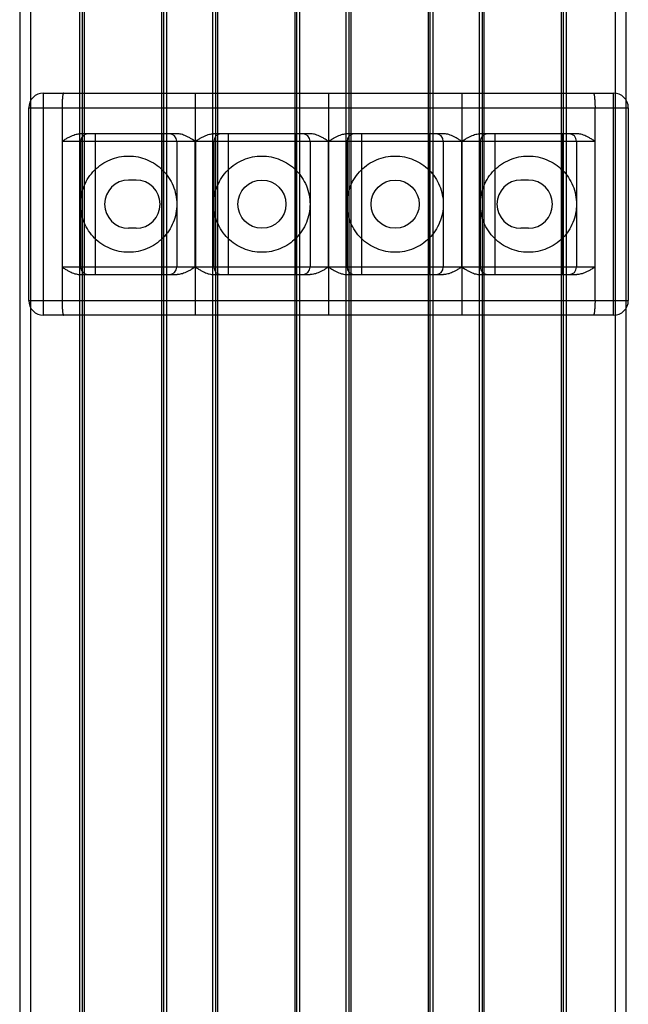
# Model space of a CAD drawing. Header units: millimetres. Extents: x 568 to 653, y 121 to 1552.
# Tile 3 of 7: x 569 to 652, y 333 to 466. Entities that reach past the tile are written whole.
import ezdxf

# ---------------------------------------------------------------- set-up
doc = ezdxf.new("R2010")
doc.units = ezdxf.units.MM
doc.header["$LTSCALE"] = 109.704575
doc.layers.get('0').update_dxf_attribs({"linetype": 'CONTINUOUS'})
doc.layers.add('INTFCLR_14552', color=7, linetype='CONTINUOUS')

msp = doc.modelspace()

# ---------------------------------------------------------------- linework, layer by layer
at = {"color": 7}
for p, q in [((569.42, 1532.83), (569.42, 329.83)), ((570.92, 329.83), (570.92, 1532.83)), ((577.48, 1532.83), (577.48, 329.83)), ((577.88, 1532.83), (577.88, 329.83)), ((578.18, 329.83), (578.18, 1532.83)), ((588.58, 1532.83), (588.58, 329.83)), ((588.88, 329.83), (588.88, 1532.83)), ((589.28, 329.83), (589.28, 1532.83)), ((595.48, 1532.83), (595.48, 329.83)), ((595.88, 1532.83), (595.88, 329.83)), ((596.18, 329.83), (596.18, 1532.83)), ((606.58, 1532.83), (606.58, 329.83)), ((606.88, 329.83), (606.88, 1532.83)), ((607.28, 329.83), (607.28, 1532.83)), ((613.48, 1532.83), (613.48, 329.83)), ((613.88, 1532.83), (613.88, 329.83)), ((614.18, 329.83), (614.18, 1532.83)), ((624.58, 1532.83), (624.58, 329.83)), ((624.88, 329.83), (624.88, 1532.83)), ((625.28, 329.83), (625.28, 1532.83)), ((631.48, 1532.83), (631.48, 329.83)), ((631.88, 1532.83), (631.88, 329.83)), ((632.18, 329.83), (632.18, 1532.83)), ((642.58, 1532.83), (642.58, 329.83)), ((642.88, 329.83), (642.88, 1532.83)), ((643.28, 329.83), (643.28, 1532.83)), ((649.84, 1532.83), (649.84, 329.83)), ((651.34, 329.83), (651.34, 1532.83))]:
    msp.add_line(p, q, dxfattribs=at)
at = {"layer": 'INTFCLR_14552', "color": 7}
for p, q in [((572.64, 456.36), (649.64, 456.36)), ((572.64, 426.36), (572.64, 456.36)), ((649.64, 426.36), (649.64, 456.36)), ((570.64, 454.36), (651.64, 454.36)), ((570.64, 428.36), (570.64, 454.36)), ((575.14, 454.36), (575.14, 428.36)), ((593.14, 454.36), (593.14, 428.36)), ((611.14, 454.36), (611.14, 428.36)), ((629.14, 454.36), (629.14, 428.36)), ((647.14, 428.36), (647.14, 454.36)), ((651.64, 454.36), (651.64, 428.36)), ((590.68, 450.86), (577.59, 450.86)), ((579.64, 431.86), (579.64, 450.86)), ((588.64, 450.86), (588.64, 431.86)), ((608.68, 450.86), (595.59, 450.86)), ((597.64, 431.86), (597.64, 450.86)), ((606.64, 450.86), (606.64, 431.86)), ((626.68, 450.86), (613.59, 450.86)), ((615.64, 431.86), (615.64, 450.86)), ((624.64, 450.86), (624.64, 431.86)), ((644.69, 450.86), (631.59, 450.86)), ((633.64, 431.86), (633.64, 450.86)), ((642.64, 450.86), (642.64, 431.86)), ((575.14, 449.86), (593.13, 449.86)), ((577.64, 449.86), (577.64, 432.86)), ((590.64, 449.86), (590.64, 432.86)), ((593.13, 432.86), (593.13, 449.86)), ((593.15, 449.86), (611.13, 449.86)), ((593.15, 449.86), (593.15, 432.86)), ((595.64, 449.86), (595.64, 432.86)), ((608.64, 449.86), (608.64, 432.86)), ((611.13, 432.86), (611.13, 449.86)), ((611.15, 449.86), (629.13, 449.86)), ((611.15, 449.86), (611.15, 432.86)), ((613.64, 449.86), (613.64, 432.86)), ((626.64, 449.86), (626.64, 432.86)), ((629.13, 432.86), (629.13, 449.86)), ((629.15, 449.86), (647.14, 449.86)), ((629.15, 449.86), (629.15, 432.86)), ((631.64, 449.86), (631.64, 432.86)), ((644.64, 449.86), (644.64, 432.86)), ((585.14, 444.61), (584.14, 444.61)), ((638.14, 444.61), (637.14, 444.61)), ((585.14, 438.11), (584.14, 438.11)), ((638.14, 438.11), (637.14, 438.11)), ((593.13, 432.86), (575.14, 432.86)), ((611.13, 432.86), (593.15, 432.86)), ((629.13, 432.86), (611.15, 432.86)), ((647.14, 432.86), (629.15, 432.86)), ((577.59, 431.86), (590.68, 431.86)), ((595.59, 431.86), (608.68, 431.86)), ((613.59, 431.86), (626.68, 431.86)), ((631.59, 431.86), (644.69, 431.86)), ((570.64, 428.36), (651.64, 428.36)), ((649.64, 426.36), (572.64, 426.36))]:
    msp.add_line(p, q, dxfattribs=at)
for centre in [(602.14, 441.36), (620.14, 441.36)]:
    msp.add_circle(centre, 3.25, dxfattribs=at)
for centre, radius, start, end in [((572.64, 454.36), 2, 90, 180), ((649.64, 454.36), 2, 0, 90), ((578.64, 449.86), 1, 90, 180), ((589.64, 449.86), 1, 0, 89.9997), ((596.64, 449.86), 1, 90, 180), ((607.64, 449.86), 1, 0, 89.9997), ((614.64, 449.86), 1, 90, 180), ((625.64, 449.86), 1, 0, 89.9997), ((632.64, 449.86), 1, 90, 180), ((643.64, 449.86), 1, 0, 89.9997), ((584.14, 441.36), 3.25, 90, 270), ((585.14, 441.36), 3.25, 270, 90), ((637.14, 441.36), 3.25, 90, 270), ((638.14, 441.36), 3.25, 270, 90), ((578.64, 432.86), 1, 180, 270), ((589.64, 432.86), 1, 270, 360), ((596.64, 432.86), 1, 180, 269.9997), ((607.64, 432.86), 1, 270, 360), ((614.64, 432.86), 1, 180, 269.9997), ((625.64, 432.86), 1, 270, 360), ((632.64, 432.86), 1, 180, 269.9997), ((643.64, 432.86), 1, 270, 360), ((572.64, 428.36), 2, 180, 270), ((649.64, 428.36), 2, 270, 360)]:
    msp.add_arc(centre, radius, start, end, dxfattribs=at)
for points, knots in [([(575.36, 456.36), (575.33, 456.36), (575.3, 456.29), (575.27, 456.2), (575.25, 456.08), (575.22, 455.94), (575.2, 455.77), (575.18, 455.57), (575.17, 455.35), (575.15, 455.12), (575.14, 454.87), (575.14, 454.62), (575.14, 454.45), (575.14, 454.36)], [0, 0, 0, 0, 0.04441, 0.088164, 0.146762, 0.219423, 0.305001, 0.402332, 0.509591, 0.624891, 0.746497, 0.872171, 1, 1, 1, 1]), ([(593.14, 456.36), (593.14, 456.34), (593.14, 456.26), (593.14, 456.08), (593.14, 455.78), (593.14, 455.37), (593.14, 454.88), (593.14, 454.54), (593.14, 454.36)], [0, 0, 0, 0, 0.032962, 0.120667, 0.271043, 0.485057, 0.737913, 1, 1, 1, 1]), ([(611.14, 456.36), (611.14, 456.34), (611.14, 456.26), (611.14, 456.08), (611.14, 455.78), (611.14, 455.37), (611.14, 454.88), (611.14, 454.54), (611.14, 454.36)], [0, 0, 0, 0, 0.032962, 0.120667, 0.271043, 0.485057, 0.737913, 1, 1, 1, 1]), ([(629.14, 456.36), (629.14, 456.34), (629.14, 456.26), (629.14, 456.08), (629.14, 455.78), (629.14, 455.37), (629.14, 454.88), (629.14, 454.54), (629.14, 454.36)], [0, 0, 0, 0, 0.032962, 0.120667, 0.271043, 0.485057, 0.737913, 1, 1, 1, 1]), ([(646.91, 456.36), (646.94, 456.36), (646.98, 456.29), (647, 456.2), (647.03, 456.08), (647.05, 455.94), (647.07, 455.77), (647.09, 455.57), (647.11, 455.35), (647.12, 455.12), (647.13, 454.88), (647.14, 454.62), (647.14, 454.45), (647.14, 454.36)], [0, 0, 0, 0, 0.044353, 0.088097, 0.146603, 0.219334, 0.30488, 0.402224, 0.509311, 0.624772, 0.74631, 0.872122, 1, 1, 1, 1]), ([(575.14, 449.86), (575.29, 449.95), (575.56, 450.13), (575.97, 450.37), (576.35, 450.56), (576.7, 450.7), (577.02, 450.8), (577.31, 450.85), (577.5, 450.86), (577.59, 450.86)], [0, 0, 0, 0, 0.195208, 0.369862, 0.526632, 0.666767, 0.791481, 0.90207, 1, 1, 1, 1]), ([(593.13, 449.86), (592.98, 449.95), (592.71, 450.13), (592.31, 450.36), (591.93, 450.56), (591.58, 450.7), (591.25, 450.8), (590.96, 450.85), (590.77, 450.86), (590.68, 450.86)], [0, 0, 0, 0, 0.19072, 0.365553, 0.523295, 0.664404, 0.78996, 0.901345, 1, 1, 1, 1]), ([(593.15, 449.86), (593.3, 449.95), (593.57, 450.13), (593.98, 450.37), (594.36, 450.56), (594.7, 450.7), (595.03, 450.8), (595.32, 450.85), (595.51, 450.86), (595.59, 450.86)], [0, 0, 0, 0, 0.195231, 0.3699, 0.526678, 0.66681, 0.791514, 0.902088, 1, 1, 1, 1]), ([(611.13, 449.86), (610.98, 449.95), (610.71, 450.13), (610.31, 450.36), (609.93, 450.56), (609.58, 450.7), (609.25, 450.8), (608.96, 450.85), (608.77, 450.86), (608.68, 450.86)], [0, 0, 0, 0, 0.19072, 0.365553, 0.523295, 0.664404, 0.78996, 0.901345, 1, 1, 1, 1]), ([(611.15, 449.86), (611.3, 449.95), (611.57, 450.13), (611.98, 450.37), (612.36, 450.56), (612.7, 450.7), (613.03, 450.8), (613.32, 450.85), (613.51, 450.86), (613.59, 450.86)], [0, 0, 0, 0, 0.195231, 0.3699, 0.526678, 0.66681, 0.791514, 0.902088, 1, 1, 1, 1]), ([(629.13, 449.86), (628.98, 449.95), (628.71, 450.13), (628.31, 450.36), (627.93, 450.56), (627.58, 450.7), (627.25, 450.8), (626.96, 450.85), (626.77, 450.86), (626.68, 450.86)], [0, 0, 0, 0, 0.19072, 0.365553, 0.523295, 0.664404, 0.78996, 0.901345, 1, 1, 1, 1]), ([(629.15, 449.86), (629.3, 449.95), (629.57, 450.13), (629.98, 450.37), (630.36, 450.56), (630.7, 450.7), (631.03, 450.8), (631.32, 450.85), (631.51, 450.86), (631.59, 450.86)], [0, 0, 0, 0, 0.195231, 0.3699, 0.526678, 0.66681, 0.791514, 0.902088, 1, 1, 1, 1]), ([(647.14, 449.86), (646.99, 449.95), (646.72, 450.13), (646.31, 450.36), (645.94, 450.56), (645.58, 450.7), (645.26, 450.8), (644.96, 450.85), (644.78, 450.86), (644.69, 450.86)], [0, 0, 0, 0, 0.190692, 0.365508, 0.523244, 0.664357, 0.789924, 0.901326, 1, 1, 1, 1]), ([(584.14, 434.86), (583.71, 434.86), (582.86, 434.95), (581.63, 435.32), (580.5, 435.92), (579.51, 436.74), (578.7, 437.72), (578.09, 438.86), (577.72, 440.08), (577.6, 441.36), (577.72, 442.63), (578.09, 443.85), (578.69, 444.98), (579.5, 445.97), (580.49, 446.79), (581.62, 447.4), (582.85, 447.78), (583.71, 447.86), (584.14, 447.86)], [0, 0, 0, 0, 0.062562, 0.125158, 0.18771, 0.249824, 0.312324, 0.374949, 0.437465, 0.49982, 0.562098, 0.624396, 0.686776, 0.749174, 0.811396, 0.874201, 0.937125, 1, 1, 1, 1]), ([(584.14, 447.86), (584.56, 447.86), (585.42, 447.78), (586.64, 447.4), (587.77, 446.8), (588.76, 445.99), (589.58, 445), (590.18, 443.87), (590.55, 442.64), (590.68, 441.37), (590.56, 440.09), (590.19, 438.87), (589.59, 437.74), (588.78, 436.75), (587.79, 435.93), (586.66, 435.32), (585.42, 434.95), (584.57, 434.86), (584.14, 434.86)], [0, 0, 0, 0, 0.062562, 0.125158, 0.18771, 0.249824, 0.312324, 0.374949, 0.437465, 0.49982, 0.562098, 0.624396, 0.686776, 0.749174, 0.811396, 0.874201, 0.937125, 1, 1, 1, 1]), ([(602.14, 434.86), (601.71, 434.86), (600.86, 434.95), (599.63, 435.32), (598.5, 435.92), (597.51, 436.74), (596.7, 437.72), (596.09, 438.86), (595.72, 440.08), (595.6, 441.36), (595.72, 442.63), (596.09, 443.85), (596.69, 444.98), (597.5, 445.97), (598.49, 446.79), (599.62, 447.4), (600.85, 447.78), (601.71, 447.86), (602.14, 447.86)], [0, 0, 0, 0, 0.062562, 0.125158, 0.18771, 0.249824, 0.312324, 0.374949, 0.437465, 0.49982, 0.562098, 0.624396, 0.686776, 0.749174, 0.811396, 0.874201, 0.937125, 1, 1, 1, 1]), ([(602.14, 447.86), (602.56, 447.86), (603.42, 447.78), (604.64, 447.4), (605.77, 446.8), (606.76, 445.99), (607.58, 445), (608.18, 443.87), (608.55, 442.64), (608.68, 441.37), (608.56, 440.09), (608.19, 438.87), (607.59, 437.74), (606.78, 436.75), (605.79, 435.93), (604.66, 435.32), (603.42, 434.95), (602.57, 434.86), (602.14, 434.86)], [0, 0, 0, 0, 0.062562, 0.125158, 0.18771, 0.249824, 0.312324, 0.374949, 0.437465, 0.49982, 0.562098, 0.624396, 0.686776, 0.749174, 0.811396, 0.874201, 0.937125, 1, 1, 1, 1]), ([(620.14, 434.86), (619.71, 434.86), (618.86, 434.95), (617.63, 435.32), (616.5, 435.92), (615.51, 436.74), (614.7, 437.72), (614.09, 438.86), (613.72, 440.08), (613.6, 441.36), (613.72, 442.63), (614.09, 443.85), (614.69, 444.98), (615.5, 445.97), (616.49, 446.79), (617.62, 447.4), (618.85, 447.78), (619.71, 447.86), (620.14, 447.86)], [0, 0, 0, 0, 0.062562, 0.125158, 0.18771, 0.249824, 0.312324, 0.374949, 0.437465, 0.49982, 0.562098, 0.624396, 0.686776, 0.749174, 0.811396, 0.874201, 0.937125, 1, 1, 1, 1]), ([(620.14, 447.86), (620.56, 447.86), (621.42, 447.78), (622.64, 447.4), (623.77, 446.8), (624.76, 445.99), (625.58, 445), (626.18, 443.87), (626.55, 442.64), (626.68, 441.37), (626.56, 440.09), (626.19, 438.87), (625.59, 437.74), (624.78, 436.75), (623.79, 435.93), (622.66, 435.32), (621.42, 434.95), (620.57, 434.86), (620.14, 434.86)], [0, 0, 0, 0, 0.062562, 0.125158, 0.18771, 0.249824, 0.312324, 0.374949, 0.437465, 0.49982, 0.562098, 0.624396, 0.686776, 0.749174, 0.811396, 0.874201, 0.937125, 1, 1, 1, 1]), ([(638.14, 434.86), (637.71, 434.86), (636.86, 434.95), (635.63, 435.32), (634.5, 435.92), (633.51, 436.74), (632.7, 437.72), (632.09, 438.86), (631.72, 440.08), (631.6, 441.36), (631.72, 442.63), (632.09, 443.85), (632.69, 444.98), (633.5, 445.97), (634.49, 446.79), (635.62, 447.4), (636.85, 447.78), (637.71, 447.86), (638.14, 447.86)], [0, 0, 0, 0, 0.062562, 0.125158, 0.18771, 0.249824, 0.312324, 0.374949, 0.437465, 0.49982, 0.562098, 0.624396, 0.686776, 0.749174, 0.811396, 0.874201, 0.937125, 1, 1, 1, 1]), ([(638.14, 447.86), (638.56, 447.86), (639.42, 447.78), (640.64, 447.4), (641.77, 446.8), (642.76, 445.99), (643.58, 445), (644.18, 443.87), (644.55, 442.64), (644.68, 441.37), (644.56, 440.09), (644.19, 438.87), (643.59, 437.74), (642.78, 436.75), (641.79, 435.93), (640.66, 435.32), (639.42, 434.95), (638.57, 434.86), (638.14, 434.86)], [0, 0, 0, 0, 0.062562, 0.125158, 0.18771, 0.249824, 0.312324, 0.374949, 0.437465, 0.49982, 0.562098, 0.624396, 0.686776, 0.749174, 0.811396, 0.874201, 0.937125, 1, 1, 1, 1]), ([(575.14, 432.86), (575.28, 432.77), (575.56, 432.6), (575.96, 432.36), (576.34, 432.17), (576.69, 432.02), (577.02, 431.93), (577.31, 431.87), (577.5, 431.86), (577.59, 431.86)], [0, 0, 0, 0, 0.190692, 0.365508, 0.523244, 0.664357, 0.789924, 0.901326, 1, 1, 1, 1]), ([(593.13, 432.86), (592.98, 432.77), (592.7, 432.59), (592.3, 432.35), (591.92, 432.16), (591.57, 432.02), (591.25, 431.93), (590.96, 431.87), (590.77, 431.86), (590.68, 431.86)], [0, 0, 0, 0, 0.195231, 0.369901, 0.526679, 0.66681, 0.791515, 0.902088, 1, 1, 1, 1]), ([(593.15, 432.86), (593.29, 432.77), (593.57, 432.6), (593.97, 432.36), (594.35, 432.17), (594.7, 432.02), (595.02, 431.93), (595.32, 431.87), (595.51, 431.86), (595.59, 431.86)], [0, 0, 0, 0, 0.190721, 0.365554, 0.523296, 0.664405, 0.78996, 0.901345, 1, 1, 1, 1]), ([(611.13, 432.86), (610.98, 432.77), (610.7, 432.59), (610.3, 432.35), (609.92, 432.16), (609.57, 432.02), (609.25, 431.93), (608.96, 431.87), (608.77, 431.86), (608.68, 431.86)], [0, 0, 0, 0, 0.195231, 0.369901, 0.526679, 0.66681, 0.791515, 0.902088, 1, 1, 1, 1]), ([(611.15, 432.86), (611.29, 432.77), (611.57, 432.6), (611.97, 432.36), (612.35, 432.17), (612.7, 432.02), (613.02, 431.93), (613.32, 431.87), (613.51, 431.86), (613.59, 431.86)], [0, 0, 0, 0, 0.190721, 0.365554, 0.523296, 0.664405, 0.78996, 0.901345, 1, 1, 1, 1]), ([(629.13, 432.86), (628.98, 432.77), (628.7, 432.59), (628.3, 432.35), (627.92, 432.16), (627.57, 432.02), (627.25, 431.93), (626.96, 431.87), (626.77, 431.86), (626.68, 431.86)], [0, 0, 0, 0, 0.195231, 0.369901, 0.526679, 0.66681, 0.791515, 0.902088, 1, 1, 1, 1]), ([(629.15, 432.86), (629.29, 432.77), (629.57, 432.6), (629.97, 432.36), (630.35, 432.17), (630.7, 432.02), (631.02, 431.93), (631.32, 431.87), (631.51, 431.86), (631.59, 431.86)], [0, 0, 0, 0, 0.190721, 0.365554, 0.523296, 0.664405, 0.78996, 0.901345, 1, 1, 1, 1]), ([(647.14, 432.86), (646.99, 432.77), (646.71, 432.59), (646.3, 432.35), (645.93, 432.16), (645.58, 432.02), (645.26, 431.93), (644.96, 431.87), (644.78, 431.86), (644.69, 431.86)], [0, 0, 0, 0, 0.195208, 0.369862, 0.526632, 0.666767, 0.791481, 0.90207, 1, 1, 1, 1]), ([(575.14, 428.36), (575.14, 428.27), (575.14, 428.1), (575.14, 427.85), (575.15, 427.6), (575.17, 427.37), (575.18, 427.15), (575.2, 426.96), (575.22, 426.78), (575.25, 426.64), (575.27, 426.52), (575.3, 426.43), (575.33, 426.36), (575.36, 426.36)], [0, 0, 0, 0, 0.127858, 0.253614, 0.375173, 0.490569, 0.597714, 0.695068, 0.780614, 0.853286, 0.911846, 0.955605, 1, 1, 1, 1]), ([(593.14, 428.36), (593.14, 428.19), (593.14, 427.84), (593.14, 427.36), (593.14, 426.95), (593.14, 426.65), (593.14, 426.47), (593.14, 426.38), (593.14, 426.36)], [0, 0, 0, 0, 0.262613, 0.514523, 0.727316, 0.877858, 0.966319, 1, 1, 1, 1]), ([(611.14, 428.36), (611.14, 428.19), (611.14, 427.84), (611.14, 427.36), (611.14, 426.95), (611.14, 426.65), (611.14, 426.47), (611.14, 426.38), (611.14, 426.36)], [0, 0, 0, 0, 0.262613, 0.514523, 0.727316, 0.877858, 0.966319, 1, 1, 1, 1]), ([(629.14, 428.36), (629.14, 428.19), (629.14, 427.84), (629.14, 427.36), (629.14, 426.95), (629.14, 426.65), (629.14, 426.47), (629.14, 426.38), (629.14, 426.36)], [0, 0, 0, 0, 0.262613, 0.514523, 0.727316, 0.877858, 0.966319, 1, 1, 1, 1]), ([(647.14, 428.36), (647.14, 428.27), (647.14, 428.1), (647.13, 427.85), (647.12, 427.6), (647.11, 427.37), (647.09, 427.15), (647.07, 426.96), (647.05, 426.78), (647.03, 426.64), (647, 426.52), (646.98, 426.43), (646.94, 426.36), (646.91, 426.36)], [0, 0, 0, 0, 0.127882, 0.2537, 0.375234, 0.490694, 0.597781, 0.695119, 0.780667, 0.853393, 0.911902, 0.955645, 1, 1, 1, 1])]:
    msp.add_open_spline(points, degree=3, knots=knots, dxfattribs=at)

doc.saveas('drawing.dxf')
